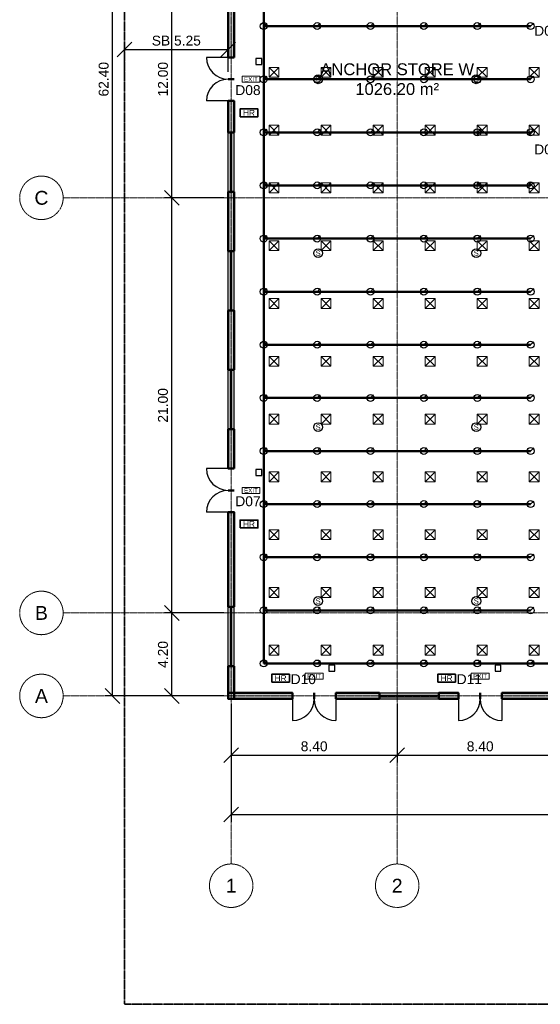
# Model space of a CAD drawing. Header units: millimetres. Extents: x -5300 to 125300, y -375 to 90375.
# Tile 1 of 10: x -5300 to 21042, y 0 to 49812. Entities that reach past the tile are written whole.
import ezdxf
from ezdxf.enums import TextEntityAlignment as Align

# ---------------------------------------------------------------- set-up
doc = ezdxf.new("R2010")
doc.units = ezdxf.units.MM
doc.linetypes.add('CENTER', pattern=[5.08, 3.175, -0.635, 0.635, -0.635])
doc.linetypes.add('PHANTOM', pattern=[6.35, 3.175, -0.635, 0.635, -0.635, 0.635, -0.635])
for name, color, linetype, lineweight in [('ACHURADO', 8, 'Continuous', 9), ('COTAS', 1, 'Continuous', 18), ('E-ANNO-TEXT', 52, 'Continuous', 18), ('E-FALM', 230, 'Continuous', 25), ('E-LITE-EMER', 40, 'Continuous', 18), ('EJES', 1, 'CENTER', 13), ('ETIQUETAS', 2, 'Continuous', 18), ('FP-ANNO-TEXT', 14, 'Continuous', 18), ('FP-HOSE', 20, 'Continuous', 35), ('FP-SPRK-HEAD', 1, 'Continuous', 25), ('FP-SPRK-PIPE', 12, 'Continuous', 50), ('LIMITE-PREDIO', 1, 'PHANTOM', 35), ('LOCALES', 2, 'Continuous', 18), ('M-HVAC-SCD', 4, 'Continuous', 18), ('MUROS', 7, 'Continuous', 50), ('PUERTAS', 3, 'Continuous', 25), ('VENTANAS', 5, 'Continuous', 25)]:
    doc.layers.add(name, color=color, linetype=linetype, lineweight=lineweight)
doc.styles.add('MX-ARIAL', font='arial.ttf')
doc.dimstyles.new('MX-100-M', dxfattribs={"dimscale": 250, "dimtxt": 2, "dimasz": 1.5, "dimexe": 1.5, "dimexo": 1.5, "dimgap": 0.8, "dimtad": 1, "dimlfac": 0.001, "dimzin": 0, "dimdsep": 46, "dimtxsty": 'MX-ARIAL', "dimtsz": 1.5, "dimcen": 2.5, "dimclrd": 256, "dimclre": 256, "dimclrt": 256, "dimazin": 3, "dimtfac": 1, "dimtmove": 0, "dimatfit": 3})

msp = doc.modelspace()

# ---------------------------------------------------------------- hatches: boundary and pattern name
at = {"layer": 'ACHURADO'}
for points in [[(5550, 47900), (5550, 53100), (5250, 53100), (5250, 47900)], [(5550, 44100), (5550, 45700), (5250, 45700), (5250, 44100)], [(5550, 38100), (5550, 41100), (5250, 41100), (5250, 38100)], [(5550, 32100), (5550, 35100), (5250, 35100), (5250, 32100)], [(5550, 27100), (5550, 29100), (5250, 29100), (5250, 27100)], [(5550, 20100), (5550, 24900), (5250, 24900), (5250, 20100)], [(5550, 15450), (5550, 17100), (5250, 17100), (5250, 15450)], [(5250, 15450), (8500, 15450), (8500, 15750), (5250, 15750)], [(10700, 15450), (12900, 15450), (12900, 15750), (10700, 15750)], [(15900, 15450), (16900, 15450), (16900, 15750), (15900, 15750)], [(19100, 15450), (28100, 15450), (28100, 15750), (19100, 15750)]]:
    msp.add_hatch(color=256, dxfattribs=at).paths.add_polyline_path(points)

# ---------------------------------------------------------------- linework, layer by layer
at = {"layer": 'E-FALM'}
for points in [[(6650, 47550), (6950, 47550), (6950, 47850), (6650, 47850)], [(6650, 26750), (6950, 26750), (6950, 27050), (6650, 27050)], [(10350, 16850), (10650, 16850), (10650, 17150), (10350, 17150)], [(18750, 16850), (19050, 16850), (19050, 17150), (18750, 17150)]]:
    msp.add_lwpolyline(points, close=True, dxfattribs=at)
for centre in [(9800, 46800), (17800, 46800), (9800, 38000), (17800, 38000), (9800, 29200), (17800, 29200), (9800, 20400), (17800, 20400)]:
    msp.add_circle(centre, 225, dxfattribs=at)
at = {"layer": 'E-LITE-EMER'}
for points in [[(5950, 46650), (6850, 46650), (6850, 46950), (5950, 46950)], [(5950, 25850), (6850, 25850), (6850, 26150), (5950, 26150)], [(9150, 16450), (10050, 16450), (10050, 16750), (9150, 16750)], [(17550, 16450), (18450, 16450), (18450, 16750), (17550, 16750)]]:
    msp.add_lwpolyline(points, close=True, dxfattribs=at)
at = {"layer": 'EJES'}
for p, q in [((5400, 7100), (5400, 86500)), ((13800, 7100), (13800, 86500)), ((-3100, 40800), (123100, 40800)), ((-3100, 19800), (123100, 19800)), ((-3100, 15600), (123100, 15600))]:
    msp.add_line(p, q, dxfattribs=at)
for centre in [(-4200, 40800), (-4200, 19800), (-4200, 15600), (5400, 6000), (13800, 6000)]:
    msp.add_circle(centre, 1100, dxfattribs=at)
at = {"layer": 'FP-HOSE'}
for points in [[(5850, 44900), (6750, 44900), (6750, 45300), (5850, 45300)], [(5850, 24100), (6750, 24100), (6750, 24500), (5850, 24500)], [(7450, 16300), (8350, 16300), (8350, 16700), (7450, 16700)], [(15850, 16300), (16750, 16300), (16750, 16700), (15850, 16700)]]:
    msp.add_lwpolyline(points, close=True, dxfattribs=at)
at = {"layer": 'FP-SPRK-HEAD'}
for p, q in [((7050, 49486.957), (7207.5, 49644.457)), ((9750, 49486.957), (9907.5, 49644.457)), ((12450, 49486.957), (12607.5, 49644.457)), ((15150, 49486.957), (15307.5, 49644.457)), ((17850, 49486.957), (18007.5, 49644.457)), ((20550, 49486.957), (20707.5, 49644.457)), ((7050, 46800), (7207.5, 46957.5)), ((9750, 46800), (9907.5, 46957.5)), ((12450, 46800), (12607.5, 46957.5)), ((15150, 46800), (15307.5, 46957.5)), ((17850, 46800), (18007.5, 46957.5)), ((20550, 46800), (20707.5, 46957.5)), ((7050, 44113.043), (7207.5, 44270.543)), ((9750, 44113.043), (9907.5, 44270.543)), ((12450, 44113.043), (12607.5, 44270.543)), ((15150, 44113.043), (15307.5, 44270.543)), ((17850, 44113.043), (18007.5, 44270.543)), ((20550, 44113.043), (20707.5, 44270.543)), ((7050, 41426.087), (7207.5, 41583.587)), ((9750, 41426.087), (9907.5, 41583.587)), ((12450, 41426.087), (12607.5, 41583.587)), ((15150, 41426.087), (15307.5, 41583.587)), ((17850, 41426.087), (18007.5, 41583.587)), ((20550, 41426.087), (20707.5, 41583.587)), ((7050, 38739.13), (7207.5, 38896.63)), ((9750, 38739.13), (9907.5, 38896.63)), ((12450, 38739.13), (12607.5, 38896.63)), ((15150, 38739.13), (15307.5, 38896.63)), ((17850, 38739.13), (18007.5, 38896.63)), ((20550, 38739.13), (20707.5, 38896.63)), ((7050, 36052.174), (7207.5, 36209.674)), ((9750, 36052.174), (9907.5, 36209.674)), ((12450, 36052.174), (12607.5, 36209.674)), ((15150, 36052.174), (15307.5, 36209.674)), ((17850, 36052.174), (18007.5, 36209.674)), ((20550, 36052.174), (20707.5, 36209.674)), ((7050, 33365.217), (7207.5, 33522.717)), ((9750, 33365.217), (9907.5, 33522.717)), ((12450, 33365.217), (12607.5, 33522.717)), ((15150, 33365.217), (15307.5, 33522.717)), ((17850, 33365.217), (18007.5, 33522.717)), ((20550, 33365.217), (20707.5, 33522.717)), ((7050, 30678.261), (7207.5, 30835.761)), ((9750, 30678.261), (9907.5, 30835.761)), ((12450, 30678.261), (12607.5, 30835.761)), ((15150, 30678.261), (15307.5, 30835.761)), ((17850, 30678.261), (18007.5, 30835.761)), ((20550, 30678.261), (20707.5, 30835.761)), ((7050, 27991.304), (7207.5, 28148.804)), ((9750, 27991.304), (9907.5, 28148.804)), ((12450, 27991.304), (12607.5, 28148.804)), ((15150, 27991.304), (15307.5, 28148.804)), ((17850, 27991.304), (18007.5, 28148.804)), ((20550, 27991.304), (20707.5, 28148.804)), ((7050, 25304.348), (7207.5, 25461.848)), ((9750, 25304.348), (9907.5, 25461.848)), ((12450, 25304.348), (12607.5, 25461.848)), ((15150, 25304.348), (15307.5, 25461.848)), ((17850, 25304.348), (18007.5, 25461.848)), ((20550, 25304.348), (20707.5, 25461.848)), ((7050, 22617.391), (7207.5, 22774.891)), ((9750, 22617.391), (9907.5, 22774.891)), ((12450, 22617.391), (12607.5, 22774.891)), ((15150, 22617.391), (15307.5, 22774.891)), ((17850, 22617.391), (18007.5, 22774.891)), ((20550, 22617.391), (20707.5, 22774.891)), ((7050, 19930.435), (7207.5, 20087.935)), ((9750, 19930.435), (9907.5, 20087.935)), ((12450, 19930.435), (12607.5, 20087.935)), ((15150, 19930.435), (15307.5, 20087.935)), ((17850, 19930.435), (18007.5, 20087.935)), ((20550, 19930.435), (20707.5, 20087.935)), ((7050, 17243.478), (7207.5, 17400.978)), ((9750, 17243.478), (9907.5, 17400.978)), ((12450, 17243.478), (12607.5, 17400.978)), ((15150, 17243.478), (15307.5, 17400.978)), ((17850, 17243.478), (18007.5, 17400.978)), ((20550, 17243.478), (20707.5, 17400.978))]:
    msp.add_line(p, q, dxfattribs=at)
for centre in [(7050, 49486.957), (9750, 49486.957), (12450, 49486.957), (15150, 49486.957), (17850, 49486.957), (20550, 49486.957), (7050, 46800), (9750, 46800), (12450, 46800), (15150, 46800), (17850, 46800), (20550, 46800), (7050, 44113.043), (9750, 44113.043), (12450, 44113.043), (15150, 44113.043), (17850, 44113.043), (20550, 44113.043), (7050, 41426.087), (9750, 41426.087), (12450, 41426.087), (15150, 41426.087), (17850, 41426.087), (20550, 41426.087), (7050, 38739.13), (9750, 38739.13), (12450, 38739.13), (15150, 38739.13), (17850, 38739.13), (20550, 38739.13), (7050, 36052.174), (9750, 36052.174), (12450, 36052.174), (15150, 36052.174), (17850, 36052.174), (20550, 36052.174), (7050, 33365.217), (9750, 33365.217), (12450, 33365.217), (15150, 33365.217), (17850, 33365.217), (20550, 33365.217), (7050, 30678.261), (9750, 30678.261), (12450, 30678.261), (15150, 30678.261), (17850, 30678.261), (20550, 30678.261), (7050, 27991.304), (9750, 27991.304), (12450, 27991.304), (15150, 27991.304), (17850, 27991.304), (20550, 27991.304), (7050, 25304.348), (9750, 25304.348), (12450, 25304.348), (15150, 25304.348), (17850, 25304.348), (20550, 25304.348), (7050, 22617.391), (9750, 22617.391), (12450, 22617.391), (15150, 22617.391), (17850, 22617.391), (20550, 22617.391), (7050, 19930.435), (9750, 19930.435), (12450, 19930.435), (15150, 19930.435), (17850, 19930.435), (20550, 19930.435), (7050, 17243.478), (9750, 17243.478), (12450, 17243.478), (15150, 17243.478), (17850, 17243.478), (20550, 17243.478)]:
    msp.add_circle(centre, 175, dxfattribs=at)
at = {"layer": 'FP-SPRK-PIPE'}
for p, q in [((7050, 49486.957), (7050, 52173.913)), ((7050, 49486.957), (9750, 49486.957)), ((7050, 46800), (7050, 49486.957)), ((9750, 49486.957), (12450, 49486.957)), ((12450, 49486.957), (15150, 49486.957)), ((15150, 49486.957), (17850, 49486.957)), ((17850, 49486.957), (20550, 49486.957)), ((7050, 46800), (9750, 46800)), ((7050, 44113.043), (7050, 46800)), ((9750, 46800), (12450, 46800)), ((12450, 46800), (15150, 46800)), ((15150, 46800), (17850, 46800)), ((17850, 46800), (20550, 46800)), ((7050, 44113.043), (9750, 44113.043)), ((7050, 41426.087), (7050, 44113.043)), ((9750, 44113.043), (12450, 44113.043)), ((12450, 44113.043), (15150, 44113.043)), ((15150, 44113.043), (17850, 44113.043)), ((17850, 44113.043), (20550, 44113.043)), ((7050, 41426.087), (9750, 41426.087)), ((7050, 38739.13), (7050, 41426.087)), ((9750, 41426.087), (12450, 41426.087)), ((12450, 41426.087), (15150, 41426.087)), ((15150, 41426.087), (17850, 41426.087)), ((17850, 41426.087), (20550, 41426.087)), ((7050, 38739.13), (9750, 38739.13)), ((7050, 36052.174), (7050, 38739.13)), ((9750, 38739.13), (12450, 38739.13)), ((12450, 38739.13), (15150, 38739.13)), ((15150, 38739.13), (17850, 38739.13)), ((17850, 38739.13), (20550, 38739.13)), ((7050, 36052.174), (9750, 36052.174)), ((7050, 33365.217), (7050, 36052.174)), ((9750, 36052.174), (12450, 36052.174)), ((12450, 36052.174), (15150, 36052.174)), ((15150, 36052.174), (17850, 36052.174)), ((17850, 36052.174), (20550, 36052.174)), ((7050, 33365.217), (9750, 33365.217)), ((7050, 30678.261), (7050, 33365.217)), ((9750, 33365.217), (12450, 33365.217)), ((12450, 33365.217), (15150, 33365.217)), ((15150, 33365.217), (17850, 33365.217)), ((17850, 33365.217), (20550, 33365.217)), ((7050, 30678.261), (9750, 30678.261)), ((7050, 27991.304), (7050, 30678.261)), ((9750, 30678.261), (12450, 30678.261)), ((12450, 30678.261), (15150, 30678.261)), ((15150, 30678.261), (17850, 30678.261)), ((17850, 30678.261), (20550, 30678.261)), ((7050, 27991.304), (9750, 27991.304)), ((7050, 25304.348), (7050, 27991.304)), ((9750, 27991.304), (12450, 27991.304)), ((12450, 27991.304), (15150, 27991.304)), ((15150, 27991.304), (17850, 27991.304)), ((17850, 27991.304), (20550, 27991.304)), ((7050, 25304.348), (9750, 25304.348)), ((7050, 22617.391), (7050, 25304.348)), ((9750, 25304.348), (12450, 25304.348)), ((12450, 25304.348), (15150, 25304.348)), ((15150, 25304.348), (17850, 25304.348)), ((17850, 25304.348), (20550, 25304.348)), ((7050, 22617.391), (9750, 22617.391)), ((7050, 19930.435), (7050, 22617.391)), ((9750, 22617.391), (12450, 22617.391)), ((12450, 22617.391), (15150, 22617.391)), ((15150, 22617.391), (17850, 22617.391)), ((17850, 22617.391), (20550, 22617.391)), ((7050, 19930.435), (9750, 19930.435)), ((7050, 17243.478), (7050, 19930.435)), ((9750, 19930.435), (12450, 19930.435)), ((12450, 19930.435), (15150, 19930.435)), ((15150, 19930.435), (17850, 19930.435)), ((17850, 19930.435), (20550, 19930.435)), ((7050, 17243.478), (9750, 17243.478)), ((7050, 17243.478), (22200, 17243.478)), ((9750, 17243.478), (12450, 17243.478)), ((12450, 17243.478), (15150, 17243.478)), ((15150, 17243.478), (17850, 17243.478)), ((17850, 17243.478), (20550, 17243.478))]:
    msp.add_line(p, q, dxfattribs=at)
at = {"layer": 'LIMITE-PREDIO'}
msp.add_lwpolyline([(0, 0), (120000, 0), (120000, 90000), (0, 90000)], close=True, dxfattribs=at)
at = {"layer": 'M-HVAC-SCD'}
for p, q in [((7316.667, 46900), (7816.667, 47400)), ((7316.667, 47400), (7816.667, 46900)), ((9950, 46900), (10450, 47400)), ((9950, 47400), (10450, 46900)), ((12583.333, 46900), (13083.333, 47400)), ((12583.333, 47400), (13083.333, 46900)), ((15216.667, 46900), (15716.667, 47400)), ((15216.667, 47400), (15716.667, 46900)), ((17850, 46900), (18350, 47400)), ((17850, 47400), (18350, 46900)), ((20483.333, 46900), (20983.333, 47400)), ((20483.333, 47400), (20983.333, 46900)), ((7316.667, 43976.19), (7816.667, 44476.19)), ((7316.667, 44476.19), (7816.667, 43976.19)), ((9950, 43976.19), (10450, 44476.19)), ((9950, 44476.19), (10450, 43976.19)), ((12583.333, 43976.19), (13083.333, 44476.19)), ((12583.333, 44476.19), (13083.333, 43976.19)), ((15216.667, 43976.19), (15716.667, 44476.19)), ((15216.667, 44476.19), (15716.667, 43976.19)), ((17850, 43976.19), (18350, 44476.19)), ((17850, 44476.19), (18350, 43976.19)), ((20483.333, 43976.19), (20983.333, 44476.19)), ((20483.333, 44476.19), (20983.333, 43976.19)), ((7316.667, 41052.381), (7816.667, 41552.381)), ((7316.667, 41552.381), (7816.667, 41052.381)), ((9950, 41052.381), (10450, 41552.381)), ((9950, 41552.381), (10450, 41052.381)), ((12583.333, 41052.381), (13083.333, 41552.381)), ((12583.333, 41552.381), (13083.333, 41052.381)), ((15216.667, 41052.381), (15716.667, 41552.381)), ((15216.667, 41552.381), (15716.667, 41052.381)), ((17850, 41052.381), (18350, 41552.381)), ((17850, 41552.381), (18350, 41052.381)), ((20483.333, 41052.381), (20983.333, 41552.381)), ((20483.333, 41552.381), (20983.333, 41052.381)), ((7316.667, 38128.571), (7816.667, 38628.571)), ((7316.667, 38628.571), (7816.667, 38128.571)), ((9950, 38128.571), (10450, 38628.571)), ((9950, 38628.571), (10450, 38128.571)), ((12583.333, 38128.571), (13083.333, 38628.571)), ((12583.333, 38628.571), (13083.333, 38128.571)), ((15216.667, 38128.571), (15716.667, 38628.571)), ((15216.667, 38628.571), (15716.667, 38128.571)), ((17850, 38128.571), (18350, 38628.571)), ((17850, 38628.571), (18350, 38128.571)), ((20483.333, 38128.571), (20983.333, 38628.571)), ((20483.333, 38628.571), (20983.333, 38128.571)), ((7316.667, 35204.762), (7816.667, 35704.762)), ((7316.667, 35704.762), (7816.667, 35204.762)), ((9950, 35204.762), (10450, 35704.762)), ((9950, 35704.762), (10450, 35204.762)), ((12583.333, 35204.762), (13083.333, 35704.762)), ((12583.333, 35704.762), (13083.333, 35204.762)), ((15216.667, 35204.762), (15716.667, 35704.762)), ((15216.667, 35704.762), (15716.667, 35204.762)), ((17850, 35204.762), (18350, 35704.762)), ((17850, 35704.762), (18350, 35204.762)), ((20483.333, 35204.762), (20983.333, 35704.762)), ((20483.333, 35704.762), (20983.333, 35204.762)), ((7316.667, 32280.952), (7816.667, 32780.952)), ((7316.667, 32780.952), (7816.667, 32280.952)), ((9950, 32280.952), (10450, 32780.952)), ((9950, 32780.952), (10450, 32280.952)), ((12583.333, 32280.952), (13083.333, 32780.952)), ((12583.333, 32780.952), (13083.333, 32280.952)), ((15216.667, 32280.952), (15716.667, 32780.952)), ((15216.667, 32780.952), (15716.667, 32280.952)), ((17850, 32280.952), (18350, 32780.952)), ((17850, 32780.952), (18350, 32280.952)), ((20483.333, 32280.952), (20983.333, 32780.952)), ((20483.333, 32780.952), (20983.333, 32280.952)), ((7316.667, 29357.143), (7816.667, 29857.143)), ((7316.667, 29857.143), (7816.667, 29357.143)), ((9950, 29357.143), (10450, 29857.143)), ((9950, 29857.143), (10450, 29357.143)), ((12583.333, 29357.143), (13083.333, 29857.143)), ((12583.333, 29857.143), (13083.333, 29357.143)), ((15216.667, 29357.143), (15716.667, 29857.143)), ((15216.667, 29857.143), (15716.667, 29357.143)), ((17850, 29357.143), (18350, 29857.143)), ((17850, 29857.143), (18350, 29357.143)), ((20483.333, 29357.143), (20983.333, 29857.143)), ((20483.333, 29857.143), (20983.333, 29357.143)), ((7316.667, 26433.333), (7816.667, 26933.333)), ((7316.667, 26933.333), (7816.667, 26433.333)), ((9950, 26433.333), (10450, 26933.333)), ((9950, 26933.333), (10450, 26433.333)), ((12583.333, 26433.333), (13083.333, 26933.333)), ((12583.333, 26933.333), (13083.333, 26433.333)), ((15216.667, 26433.333), (15716.667, 26933.333)), ((15216.667, 26933.333), (15716.667, 26433.333)), ((17850, 26433.333), (18350, 26933.333)), ((17850, 26933.333), (18350, 26433.333)), ((20483.333, 26433.333), (20983.333, 26933.333)), ((20483.333, 26933.333), (20983.333, 26433.333)), ((7316.667, 23509.524), (7816.667, 24009.524)), ((7316.667, 24009.524), (7816.667, 23509.524)), ((9950, 23509.524), (10450, 24009.524)), ((9950, 24009.524), (10450, 23509.524)), ((12583.333, 23509.524), (13083.333, 24009.524)), ((12583.333, 24009.524), (13083.333, 23509.524)), ((15216.667, 23509.524), (15716.667, 24009.524)), ((15216.667, 24009.524), (15716.667, 23509.524)), ((17850, 23509.524), (18350, 24009.524)), ((17850, 24009.524), (18350, 23509.524)), ((20483.333, 23509.524), (20983.333, 24009.524)), ((20483.333, 24009.524), (20983.333, 23509.524)), ((7316.667, 20585.714), (7816.667, 21085.714)), ((7316.667, 21085.714), (7816.667, 20585.714)), ((9950, 20585.714), (10450, 21085.714)), ((9950, 21085.714), (10450, 20585.714)), ((12583.333, 20585.714), (13083.333, 21085.714)), ((12583.333, 21085.714), (13083.333, 20585.714)), ((15216.667, 20585.714), (15716.667, 21085.714)), ((15216.667, 21085.714), (15716.667, 20585.714)), ((17850, 20585.714), (18350, 21085.714)), ((17850, 21085.714), (18350, 20585.714)), ((20483.333, 20585.714), (20983.333, 21085.714)), ((20483.333, 21085.714), (20983.333, 20585.714)), ((7316.667, 17661.905), (7816.667, 18161.905)), ((7316.667, 18161.905), (7816.667, 17661.905)), ((9950, 17661.905), (10450, 18161.905)), ((9950, 18161.905), (10450, 17661.905)), ((12583.333, 17661.905), (13083.333, 18161.905)), ((12583.333, 18161.905), (13083.333, 17661.905)), ((15216.667, 17661.905), (15716.667, 18161.905)), ((15216.667, 18161.905), (15716.667, 17661.905)), ((17850, 17661.905), (18350, 18161.905)), ((17850, 18161.905), (18350, 17661.905)), ((20483.333, 17661.905), (20983.333, 18161.905)), ((20483.333, 18161.905), (20983.333, 17661.905))]:
    msp.add_line(p, q, dxfattribs=at)
for points in [[(7316.667, 46900), (7816.667, 46900), (7816.667, 47400), (7316.667, 47400)], [(9950, 46900), (10450, 46900), (10450, 47400), (9950, 47400)], [(12583.333, 46900), (13083.333, 46900), (13083.333, 47400), (12583.333, 47400)], [(15216.667, 46900), (15716.667, 46900), (15716.667, 47400), (15216.667, 47400)], [(17850, 46900), (18350, 46900), (18350, 47400), (17850, 47400)], [(20483.333, 46900), (20983.333, 46900), (20983.333, 47400), (20483.333, 47400)], [(7316.667, 43976.19), (7816.667, 43976.19), (7816.667, 44476.19), (7316.667, 44476.19)], [(9950, 43976.19), (10450, 43976.19), (10450, 44476.19), (9950, 44476.19)], [(12583.333, 43976.19), (13083.333, 43976.19), (13083.333, 44476.19), (12583.333, 44476.19)], [(15216.667, 43976.19), (15716.667, 43976.19), (15716.667, 44476.19), (15216.667, 44476.19)], [(17850, 43976.19), (18350, 43976.19), (18350, 44476.19), (17850, 44476.19)], [(20483.333, 43976.19), (20983.333, 43976.19), (20983.333, 44476.19), (20483.333, 44476.19)], [(7316.667, 41052.381), (7816.667, 41052.381), (7816.667, 41552.381), (7316.667, 41552.381)], [(9950, 41052.381), (10450, 41052.381), (10450, 41552.381), (9950, 41552.381)], [(12583.333, 41052.381), (13083.333, 41052.381), (13083.333, 41552.381), (12583.333, 41552.381)], [(15216.667, 41052.381), (15716.667, 41052.381), (15716.667, 41552.381), (15216.667, 41552.381)], [(17850, 41052.381), (18350, 41052.381), (18350, 41552.381), (17850, 41552.381)], [(20483.333, 41052.381), (20983.333, 41052.381), (20983.333, 41552.381), (20483.333, 41552.381)], [(7316.667, 38128.571), (7816.667, 38128.571), (7816.667, 38628.571), (7316.667, 38628.571)], [(9950, 38128.571), (10450, 38128.571), (10450, 38628.571), (9950, 38628.571)], [(12583.333, 38128.571), (13083.333, 38128.571), (13083.333, 38628.571), (12583.333, 38628.571)], [(15216.667, 38128.571), (15716.667, 38128.571), (15716.667, 38628.571), (15216.667, 38628.571)], [(17850, 38128.571), (18350, 38128.571), (18350, 38628.571), (17850, 38628.571)], [(20483.333, 38128.571), (20983.333, 38128.571), (20983.333, 38628.571), (20483.333, 38628.571)], [(7316.667, 35204.762), (7816.667, 35204.762), (7816.667, 35704.762), (7316.667, 35704.762)], [(9950, 35204.762), (10450, 35204.762), (10450, 35704.762), (9950, 35704.762)], [(12583.333, 35204.762), (13083.333, 35204.762), (13083.333, 35704.762), (12583.333, 35704.762)], [(15216.667, 35204.762), (15716.667, 35204.762), (15716.667, 35704.762), (15216.667, 35704.762)], [(17850, 35204.762), (18350, 35204.762), (18350, 35704.762), (17850, 35704.762)], [(20483.333, 35204.762), (20983.333, 35204.762), (20983.333, 35704.762), (20483.333, 35704.762)], [(7316.667, 32280.952), (7816.667, 32280.952), (7816.667, 32780.952), (7316.667, 32780.952)], [(9950, 32280.952), (10450, 32280.952), (10450, 32780.952), (9950, 32780.952)], [(12583.333, 32280.952), (13083.333, 32280.952), (13083.333, 32780.952), (12583.333, 32780.952)], [(15216.667, 32280.952), (15716.667, 32280.952), (15716.667, 32780.952), (15216.667, 32780.952)], [(17850, 32280.952), (18350, 32280.952), (18350, 32780.952), (17850, 32780.952)], [(20483.333, 32280.952), (20983.333, 32280.952), (20983.333, 32780.952), (20483.333, 32780.952)], [(7316.667, 29357.143), (7816.667, 29357.143), (7816.667, 29857.143), (7316.667, 29857.143)], [(9950, 29357.143), (10450, 29357.143), (10450, 29857.143), (9950, 29857.143)], [(12583.333, 29357.143), (13083.333, 29357.143), (13083.333, 29857.143), (12583.333, 29857.143)], [(15216.667, 29357.143), (15716.667, 29357.143), (15716.667, 29857.143), (15216.667, 29857.143)], [(17850, 29357.143), (18350, 29357.143), (18350, 29857.143), (17850, 29857.143)], [(20483.333, 29357.143), (20983.333, 29357.143), (20983.333, 29857.143), (20483.333, 29857.143)], [(7316.667, 26433.333), (7816.667, 26433.333), (7816.667, 26933.333), (7316.667, 26933.333)], [(9950, 26433.333), (10450, 26433.333), (10450, 26933.333), (9950, 26933.333)], [(12583.333, 26433.333), (13083.333, 26433.333), (13083.333, 26933.333), (12583.333, 26933.333)], [(15216.667, 26433.333), (15716.667, 26433.333), (15716.667, 26933.333), (15216.667, 26933.333)], [(17850, 26433.333), (18350, 26433.333), (18350, 26933.333), (17850, 26933.333)], [(20483.333, 26433.333), (20983.333, 26433.333), (20983.333, 26933.333), (20483.333, 26933.333)], [(7316.667, 23509.524), (7816.667, 23509.524), (7816.667, 24009.524), (7316.667, 24009.524)], [(9950, 23509.524), (10450, 23509.524), (10450, 24009.524), (9950, 24009.524)], [(12583.333, 23509.524), (13083.333, 23509.524), (13083.333, 24009.524), (12583.333, 24009.524)], [(15216.667, 23509.524), (15716.667, 23509.524), (15716.667, 24009.524), (15216.667, 24009.524)], [(17850, 23509.524), (18350, 23509.524), (18350, 24009.524), (17850, 24009.524)], [(20483.333, 23509.524), (20983.333, 23509.524), (20983.333, 24009.524), (20483.333, 24009.524)], [(7316.667, 20585.714), (7816.667, 20585.714), (7816.667, 21085.714), (7316.667, 21085.714)], [(9950, 20585.714), (10450, 20585.714), (10450, 21085.714), (9950, 21085.714)], [(12583.333, 20585.714), (13083.333, 20585.714), (13083.333, 21085.714), (12583.333, 21085.714)], [(15216.667, 20585.714), (15716.667, 20585.714), (15716.667, 21085.714), (15216.667, 21085.714)], [(17850, 20585.714), (18350, 20585.714), (18350, 21085.714), (17850, 21085.714)], [(20483.333, 20585.714), (20983.333, 20585.714), (20983.333, 21085.714), (20483.333, 21085.714)], [(7316.667, 17661.905), (7816.667, 17661.905), (7816.667, 18161.905), (7316.667, 18161.905)], [(9950, 17661.905), (10450, 17661.905), (10450, 18161.905), (9950, 18161.905)], [(12583.333, 17661.905), (13083.333, 17661.905), (13083.333, 18161.905), (12583.333, 18161.905)], [(15216.667, 17661.905), (15716.667, 17661.905), (15716.667, 18161.905), (15216.667, 18161.905)], [(17850, 17661.905), (18350, 17661.905), (18350, 18161.905), (17850, 18161.905)], [(20483.333, 17661.905), (20983.333, 17661.905), (20983.333, 18161.905), (20483.333, 18161.905)]]:
    msp.add_lwpolyline(points, close=True, dxfattribs=at)
at = {"layer": 'MUROS'}
for p, q in [((5550, 47900), (5250, 47900)), ((5550, 46800), (5250, 46800)), ((5550, 46800), (5250, 46800)), ((5550, 45700), (5250, 45700)), ((5550, 44100), (5250, 44100)), ((5550, 41100), (5250, 41100)), ((5550, 38100), (5250, 38100)), ((5550, 35100), (5250, 35100)), ((5550, 32100), (5250, 32100)), ((5550, 29100), (5250, 29100)), ((5550, 27100), (5250, 27100)), ((5550, 26000), (5250, 26000)), ((5550, 26000), (5250, 26000)), ((5550, 24900), (5250, 24900)), ((5550, 20100), (5250, 20100)), ((5550, 17100), (5250, 17100)), ((8500, 15450), (8500, 15750)), ((9600, 15450), (9600, 15750)), ((9600, 15450), (9600, 15750)), ((10700, 15450), (10700, 15750)), ((12900, 15450), (12900, 15750)), ((15900, 15450), (15900, 15750)), ((16900, 15450), (16900, 15750)), ((18000, 15450), (18000, 15750)), ((18000, 15450), (18000, 15750)), ((19100, 15450), (19100, 15750))]:
    msp.add_line(p, q, dxfattribs=at)
for points in [[(5550, 47900), (5550, 53100), (5250, 53100), (5250, 47900)], [(5550, 44100), (5550, 45700), (5250, 45700), (5250, 44100)], [(5550, 38100), (5550, 41100), (5250, 41100), (5250, 38100)], [(5550, 32100), (5550, 35100), (5250, 35100), (5250, 32100)], [(5550, 27100), (5550, 29100), (5250, 29100), (5250, 27100)], [(5550, 20100), (5550, 24900), (5250, 24900), (5250, 20100)], [(5550, 15450), (5550, 17100), (5250, 17100), (5250, 15450)], [(5250, 15450), (8500, 15450), (8500, 15750), (5250, 15750)], [(10700, 15450), (12900, 15450), (12900, 15750), (10700, 15750)], [(15900, 15450), (16900, 15450), (16900, 15750), (15900, 15750)], [(19100, 15450), (28100, 15450), (28100, 15750), (19100, 15750)]]:
    msp.add_lwpolyline(points, close=True, dxfattribs=at)
at = {"layer": 'PUERTAS'}
for p, q in [((5250, 47900), (4150, 47900)), ((5250, 45700), (4150, 45700)), ((5250, 27100), (4150, 27100)), ((5250, 24900), (4150, 24900)), ((8500, 15450), (8500, 14350)), ((10700, 15450), (10700, 14350)), ((16900, 15450), (16900, 14350)), ((19100, 15450), (19100, 14350))]:
    msp.add_line(p, q, dxfattribs=at)
for centre, start, end in [((5250, 47900), 180, -90), ((5250, 45700), 90, 180), ((5250, 27100), 180, -90), ((5250, 24900), 90, 180), ((8500, 15450), -90, 0), ((10700, 15450), 180, -90), ((16900, 15450), -90, 0), ((19100, 15450), 180, -90)]:
    msp.add_arc(centre, 1100, start, end, dxfattribs=at)
at = {"layer": 'VENTANAS'}
for p, q in [((5250, 41100), (5250, 44100)), ((5362.5, 41100), (5362.5, 44100)), ((5437.5, 41100), (5437.5, 44100)), ((5550, 41100), (5550, 44100)), ((5250, 35100), (5250, 38100)), ((5362.5, 35100), (5362.5, 38100)), ((5437.5, 35100), (5437.5, 38100)), ((5550, 35100), (5550, 38100)), ((5250, 29100), (5250, 32100)), ((5362.5, 29100), (5362.5, 32100)), ((5437.5, 29100), (5437.5, 32100)), ((5550, 29100), (5550, 32100)), ((5250, 17100), (5250, 20100)), ((5362.5, 17100), (5362.5, 20100)), ((5437.5, 17100), (5437.5, 20100)), ((5550, 17100), (5550, 20100)), ((12900, 15750), (15900, 15750)), ((12900, 15637.5), (15900, 15637.5)), ((12900, 15562.5), (15900, 15562.5)), ((12900, 15450), (15900, 15450))]:
    msp.add_line(p, q, dxfattribs=at)

# ---------------------------------------------------------------- texts
at = {"layer": 'E-ANNO-TEXT', "style": 'MX-ARIAL'}
for p in [(6400, 46800), (6400, 26000), (9600, 16600), (18000, 16600)]:
    msp.add_text('EXIT', height=225, dxfattribs=at).set_placement(p, align=Align.MIDDLE_CENTER)
at = {"layer": 'E-FALM', "style": 'MX-ARIAL'}
for p in [(9800, 46800), (17800, 46800), (9800, 38000), (17800, 38000), (9800, 29200), (17800, 29200), (9800, 20400), (17800, 20400)]:
    msp.add_text('S', height=270, dxfattribs=at).set_placement(p, align=Align.MIDDLE_CENTER)
at = {"layer": 'EJES', "style": 'MX-ARIAL'}
for s, p in [('C', (-4200, 40800)), ('B', (-4200, 19800)), ('A', (-4200, 15600)), ('1', (5400, 6000)), ('2', (13800, 6000))]:
    msp.add_text(s, height=700, dxfattribs=at).set_placement(p, align=Align.MIDDLE_CENTER)
at = {"layer": 'ETIQUETAS', "style": 'MX-ARIAL'}
for s, p in [('D06', (21375, 49250)), ('D08', (6250, 46250)), ('D05', (21375, 43250)), ('D07', (6250, 25450)), ('D10', (9050, 16450)), ('D11', (17450, 16450))]:
    msp.add_text(s, height=500, dxfattribs=at).set_placement(p, align=Align.MIDDLE_CENTER)
at = {"layer": 'FP-ANNO-TEXT', "style": 'MX-ARIAL'}
for p in [(6300, 45100), (6300, 24300), (7900, 16500), (16300, 16500)]:
    msp.add_text('HR', height=300, dxfattribs=at).set_placement(p, align=Align.MIDDLE_CENTER)
at = {"layer": 'LOCALES', "insert": (13800, 46800), "char_height": 600, "attachment_point": 5, "style": 'MX-ARIAL'}
msp.add_mtext('ANCHOR STORE W\\P1026.20 m²', dxfattribs=at)

# ---------------------------------------------------------------- dimensions: what is measured, and where the dimension line sits
at = {"layer": 'COTAS'}
for base, p1, p2 in [((-600, 15600), (5400, 15600), (5400, 78000)), ((2400, 40800), (5400, 40800), (5400, 52800)), ((2400, 19800), (5400, 19800), (5400, 40800)), ((2400, 15600), (5400, 15600), (5400, 19800))]:
    msp.add_linear_dim(base=base, p1=p1, p2=p2, angle=90, dimstyle='MX-100-M', dxfattribs=at).render()
msp.add_linear_dim(base=(0, 48300), p1=(0, 46800), p2=(5250, 46800), text='SB <>', dimstyle='MX-100-M', dxfattribs=at).render()
for base, p1, p2 in [((5400, 12600), (5400, 15600), (13800, 15600)), ((5400, 9600), (5400, 15600), (114600, 15600)), ((13800, 12600), (13800, 15600), (22200, 15600))]:
    msp.add_linear_dim(base=base, p1=p1, p2=p2, dimstyle='MX-100-M', dxfattribs=at).render()

doc.saveas('drawing.dxf')
